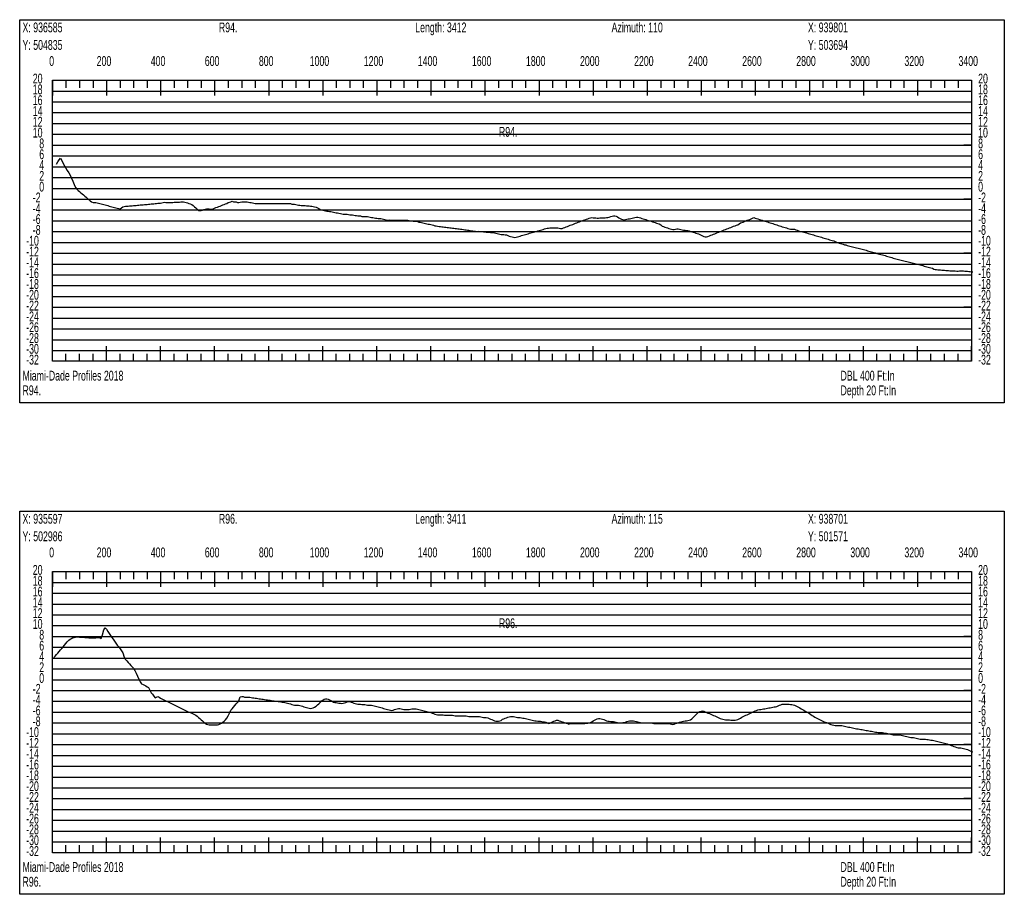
# Model space of a CAD drawing. Header units: feet. Extents: x 1 to 30, y -268 to -1.
# Tile 9 of 94: x 11.11 to 20.21, y -245.43 to -237.34. Entities that reach past the tile are written whole.
import ezdxf

# ---------------------------------------------------------------- set-up
doc = ezdxf.new("R2010")
doc.units = ezdxf.units.FT
doc.header["$MEASUREMENT"] = 0
doc.layers.add('LABELS', color=7, linetype='Continuous')
doc.layers.add('XSECTION', color=7, linetype='Continuous')

msp = doc.modelspace()

# ---------------------------------------------------------------- linework, layer by layer
at = {"layer": 'XSECTION', "color": 0, "linetype": 'Continuous'}
for points in [[(11.106, -237.34), (20.212, -237.34), (20.212, -240.885), (11.106, -240.885), (11.106, -237.34)], [(11.409, -237.9), (19.909, -237.9), (19.909, -240.5), (11.409, -240.5), (11.409, -237.9)], [(11.409, -237.9), (11.409, -238.041)], [(11.409, -237.9), (11.409, -238.041)], [(11.409, -237.9), (11.409, -237.97)], [(11.409, -237.9), (11.409, -237.97)], [(11.534, -237.9), (11.534, -237.97)], [(11.659, -237.9), (11.659, -237.97)], [(11.784, -237.9), (11.784, -237.97)], [(11.909, -237.9), (11.909, -238.041)], [(11.909, -237.9), (11.909, -237.97)], [(12.034, -237.9), (12.034, -237.97)], [(12.159, -237.9), (12.159, -237.97)], [(12.284, -237.9), (12.284, -237.97)], [(12.409, -237.9), (12.409, -238.041)], [(12.409, -237.9), (12.409, -237.97)], [(12.534, -237.9), (12.534, -237.97)], [(12.659, -237.9), (12.659, -237.97)], [(12.784, -237.9), (12.784, -237.97)], [(12.909, -237.9), (12.909, -238.041)], [(12.909, -237.9), (12.909, -237.97)], [(13.034, -237.9), (13.034, -237.97)], [(13.159, -237.9), (13.159, -237.97)], [(13.284, -237.9), (13.284, -237.97)], [(13.409, -237.9), (13.409, -238.041)], [(13.409, -237.9), (13.409, -237.97)], [(13.534, -237.9), (13.534, -237.97)], [(13.659, -237.9), (13.659, -237.97)], [(13.784, -237.9), (13.784, -237.97)], [(13.909, -237.9), (13.909, -238.041)], [(13.909, -237.9), (13.909, -237.97)], [(14.034, -237.9), (14.034, -237.97)], [(14.159, -237.9), (14.159, -237.97)], [(14.284, -237.9), (14.284, -237.97)], [(14.409, -237.9), (14.409, -238.041)], [(14.409, -237.9), (14.409, -237.97)], [(14.534, -237.9), (14.534, -237.97)], [(14.659, -237.9), (14.659, -237.97)], [(14.784, -237.9), (14.784, -237.97)], [(14.909, -237.9), (14.909, -238.041)], [(14.909, -237.9), (14.909, -237.97)], [(15.034, -237.9), (15.034, -237.97)], [(15.159, -237.9), (15.159, -237.97)], [(15.284, -237.9), (15.284, -237.97)], [(15.409, -237.9), (15.409, -238.041)], [(15.409, -237.9), (15.409, -237.97)], [(15.534, -237.9), (15.534, -237.97)], [(15.659, -237.9), (15.659, -237.97)], [(15.784, -237.9), (15.784, -237.97)], [(15.909, -237.9), (15.909, -238.041)], [(15.909, -237.9), (15.909, -237.97)], [(16.034, -237.9), (16.034, -237.97)], [(16.159, -237.9), (16.159, -237.97)], [(16.284, -237.9), (16.284, -237.97)], [(16.409, -237.9), (16.409, -238.041)], [(16.409, -237.9), (16.409, -237.97)], [(16.534, -237.9), (16.534, -237.97)], [(16.659, -237.9), (16.659, -237.97)], [(16.784, -237.9), (16.784, -237.97)], [(16.909, -237.9), (16.909, -238.041)], [(16.909, -237.9), (16.909, -237.97)], [(17.034, -237.9), (17.034, -237.97)], [(17.159, -237.9), (17.159, -237.97)], [(17.284, -237.9), (17.284, -237.97)], [(17.409, -237.9), (17.409, -238.041)], [(17.409, -237.9), (17.409, -237.97)], [(17.534, -237.9), (17.534, -237.97)], [(17.659, -237.9), (17.659, -237.97)], [(17.784, -237.9), (17.784, -237.97)], [(17.909, -237.9), (17.909, -238.041)], [(17.909, -237.9), (17.909, -237.97)], [(18.034, -237.9), (18.034, -237.97)], [(18.159, -237.9), (18.159, -237.97)], [(18.284, -237.9), (18.284, -237.97)], [(18.409, -237.9), (18.409, -238.041)], [(18.409, -237.9), (18.409, -237.97)], [(18.534, -237.9), (18.534, -237.97)], [(18.659, -237.9), (18.659, -237.97)], [(18.784, -237.9), (18.784, -237.97)], [(18.909, -237.9), (18.909, -238.041)], [(18.909, -237.9), (18.909, -237.97)], [(19.034, -237.9), (19.034, -237.97)], [(19.159, -237.9), (19.159, -237.97)], [(19.284, -237.9), (19.284, -237.97)], [(19.409, -237.9), (19.409, -238.041)], [(19.409, -237.9), (19.409, -237.97)], [(19.534, -237.9), (19.534, -237.97)], [(19.659, -237.9), (19.659, -237.97)], [(19.784, -237.9), (19.784, -237.97)], [(19.909, -237.9), (19.909, -238.041)], [(19.909, -237.9), (19.909, -237.97)], [(11.409, -238.5), (11.479, -238.5)], [(19.909, -238.5), (19.839, -238.5)], [(11.409, -239), (11.479, -239)], [(19.909, -239), (19.839, -239)], [(11.409, -239.5), (11.479, -239.5)], [(19.909, -239.5), (19.839, -239.5)], [(11.409, -240), (11.479, -240)], [(19.909, -240), (19.839, -240)], [(11.409, -240.5), (11.409, -240.359)], [(11.409, -240.5), (11.409, -240.359)], [(11.909, -240.5), (11.909, -240.359)], [(12.409, -240.5), (12.409, -240.359)], [(12.909, -240.5), (12.909, -240.359)], [(13.409, -240.5), (13.409, -240.359)], [(13.909, -240.5), (13.909, -240.359)], [(14.409, -240.5), (14.409, -240.359)], [(14.909, -240.5), (14.909, -240.359)], [(15.409, -240.5), (15.409, -240.359)], [(15.909, -240.5), (15.909, -240.359)], [(16.409, -240.5), (16.409, -240.359)], [(16.909, -240.5), (16.909, -240.359)], [(17.409, -240.5), (17.409, -240.359)], [(17.909, -240.5), (17.909, -240.359)], [(18.409, -240.5), (18.409, -240.359)], [(18.909, -240.5), (18.909, -240.359)], [(19.409, -240.5), (19.409, -240.359)], [(19.909, -240.5), (19.909, -240.359)], [(11.409, -240.5), (11.409, -240.43)], [(11.409, -240.5), (11.409, -240.43)], [(11.534, -240.5), (11.534, -240.43)], [(11.659, -240.5), (11.659, -240.43)], [(11.784, -240.5), (11.784, -240.43)], [(11.909, -240.5), (11.909, -240.43)], [(12.034, -240.5), (12.034, -240.43)], [(12.159, -240.5), (12.159, -240.43)], [(12.284, -240.5), (12.284, -240.43)], [(12.409, -240.5), (12.409, -240.43)], [(12.534, -240.5), (12.534, -240.43)], [(12.659, -240.5), (12.659, -240.43)], [(12.784, -240.5), (12.784, -240.43)], [(12.909, -240.5), (12.909, -240.43)], [(13.034, -240.5), (13.034, -240.43)], [(13.159, -240.5), (13.159, -240.43)], [(13.284, -240.5), (13.284, -240.43)], [(13.409, -240.5), (13.409, -240.43)], [(13.534, -240.5), (13.534, -240.43)], [(13.659, -240.5), (13.659, -240.43)], [(13.784, -240.5), (13.784, -240.43)], [(13.909, -240.5), (13.909, -240.43)], [(14.034, -240.5), (14.034, -240.43)], [(14.159, -240.5), (14.159, -240.43)], [(14.284, -240.5), (14.284, -240.43)], [(14.409, -240.5), (14.409, -240.43)], [(14.534, -240.5), (14.534, -240.43)], [(14.659, -240.5), (14.659, -240.43)], [(14.784, -240.5), (14.784, -240.43)], [(14.909, -240.5), (14.909, -240.43)], [(15.034, -240.5), (15.034, -240.43)], [(15.159, -240.5), (15.159, -240.43)], [(15.284, -240.5), (15.284, -240.43)], [(15.409, -240.5), (15.409, -240.43)], [(15.534, -240.5), (15.534, -240.43)], [(15.659, -240.5), (15.659, -240.43)], [(15.784, -240.5), (15.784, -240.43)], [(15.909, -240.5), (15.909, -240.43)], [(16.034, -240.5), (16.034, -240.43)], [(16.159, -240.5), (16.159, -240.43)], [(16.284, -240.5), (16.284, -240.43)], [(16.409, -240.5), (16.409, -240.43)], [(16.534, -240.5), (16.534, -240.43)], [(16.659, -240.5), (16.659, -240.43)], [(16.784, -240.5), (16.784, -240.43)], [(16.909, -240.5), (16.909, -240.43)], [(17.034, -240.5), (17.034, -240.43)], [(17.159, -240.5), (17.159, -240.43)], [(17.284, -240.5), (17.284, -240.43)], [(17.409, -240.5), (17.409, -240.43)], [(17.534, -240.5), (17.534, -240.43)], [(17.659, -240.5), (17.659, -240.43)], [(17.784, -240.5), (17.784, -240.43)], [(17.909, -240.5), (17.909, -240.43)], [(18.034, -240.5), (18.034, -240.43)], [(18.159, -240.5), (18.159, -240.43)], [(18.284, -240.5), (18.284, -240.43)], [(18.409, -240.5), (18.409, -240.43)], [(18.534, -240.5), (18.534, -240.43)], [(18.659, -240.5), (18.659, -240.43)], [(18.784, -240.5), (18.784, -240.43)], [(18.909, -240.5), (18.909, -240.43)], [(19.034, -240.5), (19.034, -240.43)], [(19.159, -240.5), (19.159, -240.43)], [(19.284, -240.5), (19.284, -240.43)], [(19.409, -240.5), (19.409, -240.43)], [(19.534, -240.5), (19.534, -240.43)], [(19.659, -240.5), (19.659, -240.43)], [(19.784, -240.5), (19.784, -240.43)], [(19.909, -240.5), (19.909, -240.43)], [(11.106, -241.885), (20.212, -241.885), (20.212, -245.43), (11.106, -245.43), (11.106, -241.885)], [(11.409, -242.445), (19.909, -242.445), (19.909, -245.045), (11.409, -245.045), (11.409, -242.445)], [(11.409, -242.445), (11.409, -242.586)], [(11.409, -242.445), (11.409, -242.586)], [(11.409, -242.445), (11.409, -242.515)], [(11.409, -242.445), (11.409, -242.515)], [(11.534, -242.445), (11.534, -242.515)], [(11.659, -242.445), (11.659, -242.515)], [(11.784, -242.445), (11.784, -242.515)], [(11.909, -242.445), (11.909, -242.586)], [(11.909, -242.445), (11.909, -242.515)], [(12.034, -242.445), (12.034, -242.515)], [(12.159, -242.445), (12.159, -242.515)], [(12.284, -242.445), (12.284, -242.515)], [(12.409, -242.445), (12.409, -242.586)], [(12.409, -242.445), (12.409, -242.515)], [(12.534, -242.445), (12.534, -242.515)], [(12.659, -242.445), (12.659, -242.515)], [(12.784, -242.445), (12.784, -242.515)], [(12.909, -242.445), (12.909, -242.586)], [(12.909, -242.445), (12.909, -242.515)], [(13.034, -242.445), (13.034, -242.515)], [(13.159, -242.445), (13.159, -242.515)], [(13.284, -242.445), (13.284, -242.515)], [(13.409, -242.445), (13.409, -242.586)], [(13.409, -242.445), (13.409, -242.515)], [(13.534, -242.445), (13.534, -242.515)], [(13.659, -242.445), (13.659, -242.515)], [(13.784, -242.445), (13.784, -242.515)], [(13.909, -242.445), (13.909, -242.586)], [(13.909, -242.445), (13.909, -242.515)], [(14.034, -242.445), (14.034, -242.515)], [(14.159, -242.445), (14.159, -242.515)], [(14.284, -242.445), (14.284, -242.515)], [(14.409, -242.445), (14.409, -242.586)], [(14.409, -242.445), (14.409, -242.515)], [(14.534, -242.445), (14.534, -242.515)], [(14.659, -242.445), (14.659, -242.515)], [(14.784, -242.445), (14.784, -242.515)], [(14.909, -242.445), (14.909, -242.586)], [(14.909, -242.445), (14.909, -242.515)], [(15.034, -242.445), (15.034, -242.515)], [(15.159, -242.445), (15.159, -242.515)], [(15.284, -242.445), (15.284, -242.515)], [(15.409, -242.445), (15.409, -242.586)], [(15.409, -242.445), (15.409, -242.515)], [(15.534, -242.445), (15.534, -242.515)], [(15.659, -242.445), (15.659, -242.515)], [(15.784, -242.445), (15.784, -242.515)], [(15.909, -242.445), (15.909, -242.586)], [(15.909, -242.445), (15.909, -242.515)], [(16.034, -242.445), (16.034, -242.515)], [(16.159, -242.445), (16.159, -242.515)], [(16.284, -242.445), (16.284, -242.515)], [(16.409, -242.445), (16.409, -242.586)], [(16.409, -242.445), (16.409, -242.515)], [(16.534, -242.445), (16.534, -242.515)], [(16.659, -242.445), (16.659, -242.515)], [(16.784, -242.445), (16.784, -242.515)], [(16.909, -242.445), (16.909, -242.586)], [(16.909, -242.445), (16.909, -242.515)], [(17.034, -242.445), (17.034, -242.515)], [(17.159, -242.445), (17.159, -242.515)], [(17.284, -242.445), (17.284, -242.515)], [(17.409, -242.445), (17.409, -242.586)], [(17.409, -242.445), (17.409, -242.515)], [(17.534, -242.445), (17.534, -242.515)], [(17.659, -242.445), (17.659, -242.515)], [(17.784, -242.445), (17.784, -242.515)], [(17.909, -242.445), (17.909, -242.586)], [(17.909, -242.445), (17.909, -242.515)], [(18.034, -242.445), (18.034, -242.515)], [(18.159, -242.445), (18.159, -242.515)], [(18.284, -242.445), (18.284, -242.515)], [(18.409, -242.445), (18.409, -242.586)], [(18.409, -242.445), (18.409, -242.515)], [(18.534, -242.445), (18.534, -242.515)], [(18.659, -242.445), (18.659, -242.515)], [(18.784, -242.445), (18.784, -242.515)], [(18.909, -242.445), (18.909, -242.586)], [(18.909, -242.445), (18.909, -242.515)], [(19.034, -242.445), (19.034, -242.515)], [(19.159, -242.445), (19.159, -242.515)], [(19.284, -242.445), (19.284, -242.515)], [(19.409, -242.445), (19.409, -242.586)], [(19.409, -242.445), (19.409, -242.515)], [(19.534, -242.445), (19.534, -242.515)], [(19.659, -242.445), (19.659, -242.515)], [(19.784, -242.445), (19.784, -242.515)], [(19.909, -242.445), (19.909, -242.586)], [(19.909, -242.445), (19.909, -242.515)], [(11.409, -243.045), (11.479, -243.045)], [(19.909, -243.045), (19.839, -243.045)], [(11.409, -243.545), (11.479, -243.545)], [(19.909, -243.545), (19.839, -243.545)], [(11.409, -244.045), (11.479, -244.045)], [(19.909, -244.045), (19.839, -244.045)], [(11.409, -244.545), (11.479, -244.545)], [(19.909, -244.545), (19.839, -244.545)], [(11.409, -245.045), (11.409, -244.904)], [(11.409, -245.045), (11.409, -244.904)], [(11.909, -245.045), (11.909, -244.904)], [(12.409, -245.045), (12.409, -244.904)], [(12.909, -245.045), (12.909, -244.904)], [(13.409, -245.045), (13.409, -244.904)], [(13.909, -245.045), (13.909, -244.904)], [(14.409, -245.045), (14.409, -244.904)], [(14.909, -245.045), (14.909, -244.904)], [(15.409, -245.045), (15.409, -244.904)], [(15.909, -245.045), (15.909, -244.904)], [(16.409, -245.045), (16.409, -244.904)], [(16.909, -245.045), (16.909, -244.904)], [(17.409, -245.045), (17.409, -244.904)], [(17.909, -245.045), (17.909, -244.904)], [(18.409, -245.045), (18.409, -244.904)], [(18.909, -245.045), (18.909, -244.904)], [(19.409, -245.045), (19.409, -244.904)], [(19.909, -245.045), (19.909, -244.904)], [(11.409, -245.045), (11.409, -244.975)], [(11.409, -245.045), (11.409, -244.975)], [(11.534, -245.045), (11.534, -244.975)], [(11.659, -245.045), (11.659, -244.975)], [(11.784, -245.045), (11.784, -244.975)], [(11.909, -245.045), (11.909, -244.975)], [(12.034, -245.045), (12.034, -244.975)], [(12.159, -245.045), (12.159, -244.975)], [(12.284, -245.045), (12.284, -244.975)], [(12.409, -245.045), (12.409, -244.975)], [(12.534, -245.045), (12.534, -244.975)], [(12.659, -245.045), (12.659, -244.975)], [(12.784, -245.045), (12.784, -244.975)], [(12.909, -245.045), (12.909, -244.975)], [(13.034, -245.045), (13.034, -244.975)], [(13.159, -245.045), (13.159, -244.975)], [(13.284, -245.045), (13.284, -244.975)], [(13.409, -245.045), (13.409, -244.975)], [(13.534, -245.045), (13.534, -244.975)], [(13.659, -245.045), (13.659, -244.975)], [(13.784, -245.045), (13.784, -244.975)], [(13.909, -245.045), (13.909, -244.975)], [(14.034, -245.045), (14.034, -244.975)], [(14.159, -245.045), (14.159, -244.975)], [(14.284, -245.045), (14.284, -244.975)], [(14.409, -245.045), (14.409, -244.975)], [(14.534, -245.045), (14.534, -244.975)], [(14.659, -245.045), (14.659, -244.975)], [(14.784, -245.045), (14.784, -244.975)], [(14.909, -245.045), (14.909, -244.975)], [(15.034, -245.045), (15.034, -244.975)], [(15.159, -245.045), (15.159, -244.975)], [(15.284, -245.045), (15.284, -244.975)], [(15.409, -245.045), (15.409, -244.975)], [(15.534, -245.045), (15.534, -244.975)], [(15.659, -245.045), (15.659, -244.975)], [(15.784, -245.045), (15.784, -244.975)], [(15.909, -245.045), (15.909, -244.975)], [(16.034, -245.045), (16.034, -244.975)], [(16.159, -245.045), (16.159, -244.975)], [(16.284, -245.045), (16.284, -244.975)], [(16.409, -245.045), (16.409, -244.975)], [(16.534, -245.045), (16.534, -244.975)], [(16.659, -245.045), (16.659, -244.975)], [(16.784, -245.045), (16.784, -244.975)], [(16.909, -245.045), (16.909, -244.975)], [(17.034, -245.045), (17.034, -244.975)], [(17.159, -245.045), (17.159, -244.975)], [(17.284, -245.045), (17.284, -244.975)], [(17.409, -245.045), (17.409, -244.975)], [(17.534, -245.045), (17.534, -244.975)], [(17.659, -245.045), (17.659, -244.975)], [(17.784, -245.045), (17.784, -244.975)], [(17.909, -245.045), (17.909, -244.975)], [(18.034, -245.045), (18.034, -244.975)], [(18.159, -245.045), (18.159, -244.975)], [(18.284, -245.045), (18.284, -244.975)], [(18.409, -245.045), (18.409, -244.975)], [(18.534, -245.045), (18.534, -244.975)], [(18.659, -245.045), (18.659, -244.975)], [(18.784, -245.045), (18.784, -244.975)], [(18.909, -245.045), (18.909, -244.975)], [(19.034, -245.045), (19.034, -244.975)], [(19.159, -245.045), (19.159, -244.975)], [(19.284, -245.045), (19.284, -244.975)], [(19.409, -245.045), (19.409, -244.975)], [(19.534, -245.045), (19.534, -244.975)], [(19.659, -245.045), (19.659, -244.975)], [(19.784, -245.045), (19.784, -244.975)], [(19.909, -245.045), (19.909, -244.975)]]:
    msp.add_lwpolyline(points, dxfattribs=at)
at = {"layer": 'XSECTION', "color": 0}
for points in [[(11.409, -238), (19.909, -238)], [(11.409, -238.1), (19.909, -238.1)], [(11.409, -238.2), (19.909, -238.2)], [(11.409, -238.3), (19.909, -238.3)], [(11.409, -238.4), (19.909, -238.4)], [(11.409, -238.5), (19.909, -238.5)], [(11.409, -238.6), (19.909, -238.6)], [(11.409, -238.7), (19.909, -238.7)], [(11.409, -238.8), (19.909, -238.8)], [(11.409, -238.9), (19.909, -238.9)], [(11.409, -239), (19.909, -239)], [(11.409, -239.1), (19.909, -239.1)], [(11.409, -239.2), (19.909, -239.2)], [(11.409, -239.3), (19.909, -239.3)], [(11.409, -239.4), (19.909, -239.4)], [(11.409, -239.5), (19.909, -239.5)], [(11.409, -239.6), (19.909, -239.6)], [(11.409, -239.7), (19.909, -239.7)], [(11.409, -239.8), (19.909, -239.8)], [(11.409, -239.9), (19.909, -239.9)], [(11.409, -240), (19.909, -240)], [(11.409, -240.1), (19.909, -240.1)], [(11.409, -240.2), (19.909, -240.2)], [(11.409, -240.3), (19.909, -240.3)], [(11.409, -240.4), (19.909, -240.4)], [(11.409, -242.545), (19.909, -242.545)], [(11.409, -242.645), (19.909, -242.645)], [(11.409, -242.745), (19.909, -242.745)], [(11.409, -242.845), (19.909, -242.845)], [(11.409, -242.945), (19.909, -242.945)], [(11.409, -243.045), (19.909, -243.045)], [(11.409, -243.145), (19.909, -243.145)], [(11.409, -243.245), (19.909, -243.245)], [(11.409, -243.345), (19.909, -243.345)], [(11.409, -243.445), (19.909, -243.445)], [(11.409, -243.545), (19.909, -243.545)], [(11.409, -243.645), (19.909, -243.645)], [(11.409, -243.745), (19.909, -243.745)], [(11.409, -243.845), (19.909, -243.845)], [(11.409, -243.945), (19.909, -243.945)], [(11.409, -244.045), (19.909, -244.045)], [(11.409, -244.145), (19.909, -244.145)], [(11.409, -244.245), (19.909, -244.245)], [(11.409, -244.345), (19.909, -244.345)], [(11.409, -244.445), (19.909, -244.445)], [(11.409, -244.545), (19.909, -244.545)], [(11.409, -244.645), (19.909, -244.645)], [(11.409, -244.745), (19.909, -244.745)], [(11.409, -244.845), (19.909, -244.845)], [(11.409, -244.945), (19.909, -244.945)]]:
    msp.add_lwpolyline(points, dxfattribs=at)
at = {"layer": 'XSECTION', "color": 5, "linetype": 'Continuous'}
for points in [[(11.447, -238.676), (11.459, -238.6545), (11.4715, -238.6375), (11.484, -238.6205), (11.4965, -238.642), (11.509, -238.67), (11.5215, -238.691), (11.534, -238.712), (11.5465, -238.7335), (11.559, -238.755), (11.5715, -238.778), (11.584, -238.8065), (11.5965, -238.835), (11.609, -238.863), (11.6215, -238.8915), (11.634, -238.908), (11.6465, -238.919), (11.659, -238.9295), (11.6715, -238.94), (11.684, -238.951), (11.6965, -238.9615), (11.709, -238.972), (11.7215, -238.9825), (11.734, -238.9935), (11.7465, -239.004), (11.759, -239.0145), (11.7715, -239.025), (11.784, -239.031), (11.7965, -239.0315), (11.809, -239.032), (11.8215, -239.0335), (11.834, -239.0365), (11.8465, -239.04), (11.859, -239.0435), (11.8715, -239.0465), (11.884, -239.05), (11.8965, -239.0535), (11.909, -239.0565), (11.9215, -239.06), (11.934, -239.0635), (11.9465, -239.0665), (11.959, -239.07), (11.9715, -239.0735), (11.984, -239.0765), (11.9965, -239.08), (12.009, -239.0835), (12.0215, -239.0865), (12.034, -239.088), (12.0465, -239.079), (12.059, -239.0695), (12.0715, -239.067), (12.084, -239.066), (12.0965, -239.065), (12.109, -239.064), (12.1215, -239.063), (12.134, -239.062), (12.1465, -239.061), (12.159, -239.0595), (12.1715, -239.0585), (12.184, -239.0575), (12.1965, -239.056), (12.209, -239.055), (12.2215, -239.054), (12.234, -239.0525), (12.2465, -239.0515), (12.259, -239.0505), (12.2715, -239.049), (12.284, -239.048), (12.2965, -239.047), (12.309, -239.0455), (12.3215, -239.0445), (12.334, -239.0435), (12.3465, -239.042), (12.359, -239.041), (12.3715, -239.04), (12.384, -239.0385), (12.3965, -239.0375), (12.409, -239.0365), (12.4215, -239.035), (12.434, -239.0315), (12.4465, -239.029), (12.459, -239.0295), (12.4715, -239.0295), (12.484, -239.03), (12.4965, -239.0305), (12.509, -239.03), (12.5215, -239.0295), (12.534, -239.029), (12.5465, -239.0285), (12.559, -239.0275), (12.5715, -239.027), (12.584, -239.0265), (12.5965, -239.026), (12.609, -239.0255), (12.6215, -239.026), (12.634, -239.0275), (12.6465, -239.0315), (12.659, -239.035), (12.6715, -239.039), (12.684, -239.0425), (12.6965, -239.0485), (12.709, -239.0595), (12.7215, -239.0705), (12.734, -239.0815), (12.7465, -239.0925), (12.759, -239.1035), (12.7715, -239.1045), (12.784, -239.1045), (12.7965, -239.103), (12.809, -239.0955), (12.8215, -239.0915), (12.834, -239.09), (12.8465, -239.0895), (12.859, -239.0895), (12.8715, -239.093), (12.884, -239.0925), (12.8965, -239.0885), (12.909, -239.0835), (12.9215, -239.0785), (12.934, -239.0735), (12.9465, -239.0685), (12.959, -239.0635), (12.9715, -239.0585), (12.984, -239.0535), (12.9965, -239.0485), (13.009, -239.0435), (13.0215, -239.04), (13.034, -239.032), (13.0465, -239.027), (13.059, -239.0235), (13.0715, -239.02), (13.084, -239.024), (13.0965, -239.025), (13.109, -239.026), (13.1215, -239.0295), (13.134, -239.03), (13.1465, -239.029), (13.159, -239.025), (13.1715, -239.025), (13.184, -239.025), (13.1965, -239.0255), (13.209, -239.0255), (13.2215, -239.028), (13.234, -239.0305), (13.2465, -239.0305), (13.259, -239.034), (13.2715, -239.0375), (13.284, -239.04), (13.2965, -239.04), (13.309, -239.04), (13.3215, -239.04), (13.334, -239.04), (13.3465, -239.04), (13.359, -239.04), (13.3715, -239.04), (13.384, -239.04), (13.3965, -239.04), (13.409, -239.04), (13.4215, -239.04), (13.434, -239.04), (13.4465, -239.04), (13.459, -239.04), (13.4715, -239.04), (13.484, -239.04), (13.4965, -239.04), (13.509, -239.04), (13.5215, -239.04), (13.534, -239.04), (13.5465, -239.04), (13.559, -239.04), (13.5715, -239.04), (13.584, -239.04), (13.5965, -239.04), (13.609, -239.0415), (13.6215, -239.045), (13.634, -239.045), (13.6465, -239.0465), (13.659, -239.05), (13.6715, -239.0535), (13.684, -239.0555), (13.6965, -239.0565), (13.709, -239.0575), (13.7215, -239.058), (13.734, -239.059), (13.7465, -239.06), (13.759, -239.061), (13.7715, -239.062), (13.784, -239.0625), (13.7965, -239.0635), (13.809, -239.0645), (13.8215, -239.0665), (13.834, -239.0705), (13.8465, -239.074), (13.859, -239.08), (13.8715, -239.0875), (13.884, -239.0945), (13.8965, -239.0985), (13.909, -239.1015), (13.9215, -239.105), (13.934, -239.1085), (13.9465, -239.1105), (13.959, -239.1105), (13.9715, -239.113), (13.984, -239.1155), (13.9965, -239.118), (14.009, -239.1205), (14.0215, -239.123), (14.034, -239.1255), (14.0465, -239.128), (14.059, -239.1305), (14.0715, -239.133), (14.084, -239.1355), (14.0965, -239.138), (14.109, -239.14), (14.1215, -239.14), (14.134, -239.14), (14.1465, -239.1405), (14.159, -239.144), (14.1715, -239.145), (14.184, -239.1455), (14.1965, -239.149), (14.209, -239.151), (14.2215, -239.152), (14.234, -239.153), (14.2465, -239.154), (14.259, -239.1555), (14.2715, -239.159), (14.284, -239.16), (14.2965, -239.16), (14.309, -239.16), (14.3215, -239.1615), (14.334, -239.165), (14.3465, -239.168), (14.359, -239.17), (14.3715, -239.17), (14.384, -239.173), (14.3965, -239.175), (14.409, -239.175), (14.4215, -239.178), (14.434, -239.18), (14.4465, -239.18), (14.459, -239.183), (14.4715, -239.186), (14.484, -239.189), (14.4965, -239.1925), (14.509, -239.1945), (14.5215, -239.191), (14.534, -239.193), (14.5465, -239.195), (14.559, -239.195), (14.5715, -239.195), (14.584, -239.195), (14.5965, -239.195), (14.609, -239.195), (14.6215, -239.195), (14.634, -239.195), (14.6465, -239.195), (14.659, -239.195), (14.6715, -239.195), (14.684, -239.195), (14.6965, -239.1955), (14.709, -239.1985), (14.7215, -239.2), (14.734, -239.2), (14.7465, -239.203), (14.759, -239.205), (14.7715, -239.205), (14.784, -239.208), (14.7965, -239.2115), (14.809, -239.214), (14.8215, -239.2165), (14.834, -239.219), (14.8465, -239.222), (14.859, -239.2245), (14.8715, -239.227), (14.884, -239.23), (14.8965, -239.2325), (14.909, -239.235), (14.9215, -239.237), (14.934, -239.2405), (14.9465, -239.2455), (14.959, -239.2475), (14.9715, -239.2495), (14.984, -239.2515), (14.9965, -239.254), (15.009, -239.2555), (15.0215, -239.257), (15.034, -239.2585), (15.0465, -239.26), (15.059, -239.2615), (15.0715, -239.2635), (15.084, -239.265), (15.0965, -239.2665), (15.109, -239.268), (15.1215, -239.2695), (15.134, -239.271), (15.1465, -239.2725), (15.159, -239.274), (15.1715, -239.276), (15.184, -239.2775), (15.1965, -239.279), (15.209, -239.2805), (15.2215, -239.2825), (15.234, -239.284), (15.2465, -239.286), (15.259, -239.288), (15.2715, -239.2895), (15.284, -239.2915), (15.2965, -239.293), (15.309, -239.295), (15.3215, -239.297), (15.334, -239.2985), (15.3465, -239.2975), (15.359, -239.2985), (15.3715, -239.2995), (15.384, -239.3005), (15.3965, -239.3015), (15.409, -239.3025), (15.4215, -239.304), (15.434, -239.305), (15.4465, -239.306), (15.459, -239.307), (15.4715, -239.308), (15.484, -239.309), (15.4965, -239.3105), (15.509, -239.314), (15.5215, -239.317), (15.534, -239.32), (15.5465, -239.3235), (15.559, -239.3255), (15.5715, -239.3265), (15.584, -239.3275), (15.5965, -239.329), (15.609, -239.33), (15.6215, -239.336), (15.634, -239.3415), (15.6465, -239.3445), (15.659, -239.348), (15.6715, -239.352), (15.684, -239.3555), (15.6965, -239.352), (15.709, -239.3485), (15.7215, -239.3445), (15.734, -239.341), (15.7465, -239.3375), (15.759, -239.334), (15.7715, -239.3305), (15.784, -239.3265), (15.7965, -239.323), (15.809, -239.3195), (15.8215, -239.316), (15.834, -239.3125), (15.8465, -239.3085), (15.859, -239.305), (15.8715, -239.3015), (15.884, -239.298), (15.8965, -239.294), (15.909, -239.2905), (15.9215, -239.287), (15.934, -239.2835), (15.9465, -239.28), (15.959, -239.276), (15.9715, -239.2725), (15.984, -239.269), (15.9965, -239.267), (16.009, -239.2665), (16.0215, -239.2665), (16.034, -239.2665), (16.0465, -239.266), (16.059, -239.266), (16.0715, -239.2645), (16.084, -239.264), (16.0965, -239.267), (16.109, -239.27), (16.1215, -239.2705), (16.134, -239.2655), (16.1465, -239.261), (16.159, -239.2565), (16.1715, -239.2515), (16.184, -239.247), (16.1965, -239.242), (16.209, -239.2375), (16.2215, -239.233), (16.234, -239.228), (16.2465, -239.2235), (16.259, -239.219), (16.2715, -239.214), (16.284, -239.2095), (16.2965, -239.2045), (16.309, -239.2), (16.3215, -239.1955), (16.334, -239.1905), (16.3465, -239.186), (16.359, -239.181), (16.3715, -239.1765), (16.384, -239.172), (16.3965, -239.171), (16.409, -239.172), (16.4215, -239.173), (16.434, -239.174), (16.4465, -239.175), (16.459, -239.1745), (16.4715, -239.174), (16.484, -239.1735), (16.4965, -239.173), (16.509, -239.172), (16.5215, -239.1715), (16.534, -239.171), (16.5465, -239.1705), (16.559, -239.166), (16.5715, -239.1595), (16.584, -239.156), (16.5965, -239.155), (16.609, -239.155), (16.6215, -239.158), (16.634, -239.1635), (16.6465, -239.172), (16.659, -239.1785), (16.6715, -239.184), (16.684, -239.187), (16.6965, -239.19), (16.709, -239.1875), (16.7215, -239.185), (16.734, -239.183), (16.7465, -239.1815), (16.759, -239.18), (16.7715, -239.177), (16.784, -239.174), (16.7965, -239.171), (16.809, -239.1675), (16.8215, -239.1655), (16.834, -239.1695), (16.8465, -239.1735), (16.859, -239.1775), (16.8715, -239.1815), (16.884, -239.1855), (16.8965, -239.1895), (16.909, -239.193), (16.9215, -239.197), (16.934, -239.201), (16.9465, -239.205), (16.959, -239.209), (16.9715, -239.213), (16.984, -239.217), (16.9965, -239.221), (17.009, -239.2245), (17.0215, -239.2285), (17.034, -239.2375), (17.0465, -239.2495), (17.059, -239.254), (17.0715, -239.258), (17.084, -239.262), (17.0965, -239.266), (17.109, -239.2705), (17.1215, -239.2745), (17.134, -239.2785), (17.1465, -239.28), (17.159, -239.28), (17.1715, -239.2775), (17.184, -239.275), (17.1965, -239.275), (17.209, -239.277), (17.2215, -239.2795), (17.234, -239.2825), (17.2465, -239.2855), (17.259, -239.2875), (17.2715, -239.2895), (17.284, -239.291), (17.2965, -239.2945), (17.309, -239.298), (17.3215, -239.3015), (17.334, -239.3055), (17.3465, -239.309), (17.359, -239.3135), (17.3715, -239.3175), (17.384, -239.321), (17.3965, -239.327), (17.409, -239.333), (17.4215, -239.3395), (17.434, -239.345), (17.4465, -239.35), (17.459, -239.3485), (17.4715, -239.344), (17.484, -239.339), (17.4965, -239.334), (17.509, -239.329), (17.5215, -239.3245), (17.534, -239.3195), (17.5465, -239.3145), (17.559, -239.3095), (17.5715, -239.3045), (17.584, -239.3), (17.5965, -239.295), (17.609, -239.29), (17.6215, -239.285), (17.634, -239.2805), (17.6465, -239.2755), (17.659, -239.2705), (17.6715, -239.2655), (17.684, -239.261), (17.6965, -239.256), (17.709, -239.251), (17.7215, -239.246), (17.734, -239.241), (17.7465, -239.2365), (17.759, -239.2285), (17.7715, -239.2195), (17.784, -239.2165), (17.7965, -239.2125), (17.809, -239.2065), (17.8215, -239.2005), (17.834, -239.195), (17.8465, -239.1915), (17.859, -239.187), (17.8715, -239.181), (17.884, -239.175), (17.8965, -239.171), (17.909, -239.175), (17.9215, -239.179), (17.934, -239.183), (17.9465, -239.187), (17.959, -239.191), (17.9715, -239.195), (17.984, -239.199), (17.9965, -239.203), (18.009, -239.2065), (18.0215, -239.2105), (18.034, -239.2145), (18.0465, -239.2185), (18.059, -239.2225), (18.0715, -239.2265), (18.084, -239.2305), (18.0965, -239.2345), (18.109, -239.2385), (18.1215, -239.2425), (18.134, -239.2465), (18.1465, -239.2505), (18.159, -239.2545), (18.1715, -239.258), (18.184, -239.262), (18.1965, -239.266), (18.209, -239.27), (18.2215, -239.274), (18.234, -239.278), (18.2465, -239.279), (18.259, -239.278), (18.2715, -239.279), (18.284, -239.2825), (18.2965, -239.287), (18.309, -239.2915), (18.3215, -239.295), (18.334, -239.2985), (18.3465, -239.3025), (18.359, -239.306), (18.3715, -239.3095), (18.384, -239.313), (18.3965, -239.317), (18.409, -239.3205), (18.4215, -239.324), (18.434, -239.328), (18.4465, -239.3315), (18.459, -239.335), (18.4715, -239.3385), (18.484, -239.3425), (18.4965, -239.346), (18.509, -239.3495), (18.5215, -239.353), (18.534, -239.357), (18.5465, -239.3605), (18.559, -239.364), (18.5715, -239.368), (18.584, -239.3715), (18.5965, -239.375), (18.609, -239.3785), (18.6215, -239.3825), (18.634, -239.386), (18.6465, -239.392), (18.659, -239.398), (18.6715, -239.4), (18.684, -239.406), (18.6965, -239.411), (18.709, -239.414), (18.7215, -239.4175), (18.734, -239.421), (18.7465, -239.424), (18.759, -239.4275), (18.7715, -239.4305), (18.784, -239.434), (18.7965, -239.437), (18.809, -239.4405), (18.8215, -239.4435), (18.834, -239.447), (18.8465, -239.45), (18.859, -239.4535), (18.8715, -239.4565), (18.884, -239.46), (18.8965, -239.463), (18.909, -239.4665), (18.9215, -239.4695), (18.934, -239.473), (18.9465, -239.4765), (18.959, -239.48), (18.9715, -239.4835), (18.984, -239.487), (18.9965, -239.491), (19.009, -239.4945), (19.0215, -239.498), (19.034, -239.5015), (19.0465, -239.505), (19.059, -239.5085), (19.0715, -239.512), (19.084, -239.5155), (19.0965, -239.519), (19.109, -239.5225), (19.1215, -239.5265), (19.134, -239.53), (19.1465, -239.5335), (19.159, -239.537), (19.1715, -239.5405), (19.184, -239.5445), (19.1965, -239.548), (19.209, -239.5515), (19.2215, -239.555), (19.234, -239.559), (19.2465, -239.562), (19.259, -239.565), (19.2715, -239.568), (19.284, -239.571), (19.2965, -239.5745), (19.309, -239.5775), (19.3215, -239.5805), (19.334, -239.5835), (19.3465, -239.587), (19.359, -239.59), (19.3715, -239.593), (19.384, -239.596), (19.3965, -239.5995), (19.409, -239.6025), (19.4215, -239.6055), (19.434, -239.6085), (19.4465, -239.612), (19.459, -239.615), (19.4715, -239.6185), (19.484, -239.622), (19.4965, -239.6255), (19.509, -239.629), (19.5215, -239.6325), (19.534, -239.6355), (19.5465, -239.639), (19.559, -239.6475), (19.5715, -239.65), (19.584, -239.652), (19.5965, -239.6535), (19.609, -239.6545), (19.6215, -239.655), (19.634, -239.656), (19.6465, -239.657), (19.659, -239.658), (19.6715, -239.659), (19.684, -239.66), (19.6965, -239.6605), (19.709, -239.6615), (19.7215, -239.662), (19.734, -239.6625), (19.7465, -239.6635), (19.759, -239.664), (19.7715, -239.665), (19.784, -239.665), (19.7965, -239.663), (19.809, -239.663), (19.8215, -239.6635), (19.834, -239.664), (19.8465, -239.6665), (19.859, -239.6675), (19.8715, -239.6675), (19.884, -239.669), (19.8965, -239.67), (19.909, -239.6715), (19.9215, -239.673)], [(11.422, -243.24), (11.434, -243.226), (11.4465, -243.212), (11.459, -243.198), (11.4715, -243.184), (11.484, -243.1695), (11.4965, -243.155), (11.509, -243.14), (11.5215, -243.125), (11.534, -243.11), (11.5465, -243.095), (11.559, -243.0805), (11.5715, -243.071), (11.584, -243.0625), (11.5965, -243.054), (11.609, -243.0535), (11.6215, -243.052), (11.634, -243.049), (11.6465, -243.0495), (11.659, -243.0505), (11.6715, -243.0515), (11.684, -243.0525), (11.6965, -243.053), (11.709, -243.054), (11.7215, -243.055), (11.734, -243.0555), (11.7465, -243.0565), (11.759, -243.0575), (11.7715, -243.058), (11.784, -243.059), (11.7965, -243.058), (11.809, -243.0565), (11.8215, -243.055), (11.834, -243.0535), (11.8465, -243.055), (11.859, -243.0645), (11.8715, -243.029), (11.884, -242.9825), (11.8965, -242.964), (11.909, -242.979), (11.9215, -242.998), (11.934, -243.017), (11.9465, -243.0355), (11.959, -243.0535), (11.9715, -243.071), (11.984, -243.0885), (11.9965, -243.1065), (12.009, -243.124), (12.0215, -243.1415), (12.034, -243.1595), (12.0465, -243.177), (12.059, -243.195), (12.0715, -243.237), (12.084, -243.257), (12.0965, -243.271), (12.109, -243.285), (12.1215, -243.299), (12.134, -243.3125), (12.1465, -243.3255), (12.159, -243.338), (12.1715, -243.36), (12.184, -243.386), (12.1965, -243.412), (12.209, -243.4385), (12.2215, -243.4645), (12.234, -243.483), (12.2465, -243.4895), (12.259, -243.496), (12.2715, -243.503), (12.284, -243.5105), (12.2965, -243.518), (12.309, -243.5415), (12.3215, -243.567), (12.334, -243.5775), (12.3465, -243.596), (12.359, -243.6125), (12.3715, -243.605), (12.384, -243.6015), (12.3965, -243.608), (12.409, -243.6145), (12.4215, -243.6205), (12.434, -243.627), (12.4465, -243.633), (12.459, -243.6395), (12.4715, -243.646), (12.484, -243.652), (12.4965, -243.6585), (12.509, -243.6645), (12.5215, -243.671), (12.534, -243.6775), (12.5465, -243.6835), (12.559, -243.69), (12.5715, -243.696), (12.584, -243.7025), (12.5965, -243.7085), (12.609, -243.715), (12.6215, -243.7215), (12.634, -243.7275), (12.6465, -243.734), (12.659, -243.74), (12.6715, -243.7455), (12.684, -243.7495), (12.6965, -243.753), (12.709, -243.7605), (12.7215, -243.766), (12.734, -243.772), (12.7465, -243.781), (12.759, -243.794), (12.7715, -243.805), (12.784, -243.8155), (12.7965, -243.8265), (12.809, -243.8375), (12.8215, -243.848), (12.834, -243.8555), (12.8465, -243.8605), (12.859, -243.863), (12.8715, -243.863), (12.884, -243.863), (12.8965, -243.8625), (12.909, -243.8625), (12.9215, -243.8625), (12.934, -243.8625), (12.9465, -243.859), (12.959, -243.854), (12.9715, -243.8465), (12.984, -243.8375), (12.9965, -243.8285), (13.009, -243.817), (13.0215, -243.8005), (13.034, -243.778), (13.0465, -243.754), (13.059, -243.728), (13.0715, -243.713), (13.084, -243.6985), (13.0965, -243.684), (13.109, -243.6695), (13.1215, -243.6545), (13.134, -243.64), (13.1465, -243.6025), (13.159, -243.6), (13.1715, -243.601), (13.184, -243.605), (13.1965, -243.605), (13.209, -243.605), (13.2215, -243.606), (13.234, -243.608), (13.2465, -243.61), (13.259, -243.6115), (13.2715, -243.6135), (13.284, -243.615), (13.2965, -243.617), (13.309, -243.619), (13.3215, -243.6205), (13.334, -243.6225), (13.3465, -243.6245), (13.359, -243.626), (13.3715, -243.628), (13.384, -243.63), (13.3965, -243.6315), (13.409, -243.6335), (13.4215, -243.6355), (13.434, -243.637), (13.4465, -243.639), (13.459, -243.6405), (13.4715, -243.6425), (13.484, -243.6445), (13.4965, -243.646), (13.509, -243.648), (13.5215, -243.65), (13.534, -243.6515), (13.5465, -243.6535), (13.559, -243.656), (13.5715, -243.659), (13.584, -243.6625), (13.5965, -243.666), (13.609, -243.6695), (13.6215, -243.673), (13.634, -243.6765), (13.6465, -243.68), (13.659, -243.68), (13.6715, -243.68), (13.684, -243.6805), (13.6965, -243.684), (13.709, -243.6875), (13.7215, -243.691), (13.734, -243.6945), (13.7465, -243.698), (13.759, -243.7015), (13.7715, -243.705), (13.784, -243.7085), (13.7965, -243.71), (13.809, -243.7095), (13.8215, -243.7065), (13.834, -243.6985), (13.8465, -243.6885), (13.859, -243.678), (13.8715, -243.6675), (13.884, -243.6555), (13.8965, -243.6405), (13.909, -243.6335), (13.9215, -243.626), (13.934, -243.621), (13.9465, -243.621), (13.959, -243.6265), (13.9715, -243.6325), (13.984, -243.6385), (13.9965, -243.645), (14.009, -243.652), (14.0215, -243.6555), (14.034, -243.656), (14.0465, -243.658), (14.059, -243.6605), (14.0715, -243.663), (14.084, -243.665), (14.0965, -243.6625), (14.109, -243.6595), (14.1215, -243.656), (14.134, -243.6495), (14.1465, -243.6455), (14.159, -243.6455), (14.1715, -243.652), (14.184, -243.657), (14.1965, -243.6605), (14.209, -243.664), (14.2215, -243.6675), (14.234, -243.6705), (14.2465, -243.6705), (14.259, -243.6725), (14.2715, -243.6755), (14.284, -243.6755), (14.2965, -243.6755), (14.309, -243.676), (14.3215, -243.6795), (14.334, -243.6805), (14.3465, -243.6805), (14.359, -243.6805), (14.3715, -243.6835), (14.384, -243.687), (14.3965, -243.69), (14.409, -243.693), (14.4215, -243.696), (14.434, -243.6995), (14.4465, -243.703), (14.459, -243.7065), (14.4715, -243.71), (14.484, -243.713), (14.4965, -243.7165), (14.509, -243.72), (14.5215, -243.7235), (14.534, -243.727), (14.5465, -243.7285), (14.559, -243.7255), (14.5715, -243.722), (14.584, -243.719), (14.5965, -243.7155), (14.609, -243.712), (14.6215, -243.711), (14.634, -243.7145), (14.6465, -243.718), (14.659, -243.7195), (14.6715, -243.7195), (14.684, -243.7195), (14.6965, -243.7195), (14.709, -243.7195), (14.7215, -243.716), (14.734, -243.7145), (14.7465, -243.7145), (14.759, -243.7145), (14.7715, -243.7145), (14.784, -243.716), (14.7965, -243.7195), (14.809, -243.7235), (14.8215, -243.7265), (14.834, -243.73), (14.8465, -243.733), (14.859, -243.736), (14.8715, -243.7395), (14.884, -243.743), (14.8965, -243.746), (14.909, -243.7495), (14.9215, -243.753), (14.934, -243.7575), (14.9465, -243.7645), (14.959, -243.768), (14.9715, -243.769), (14.984, -243.7695), (14.9965, -243.77), (15.009, -243.7705), (15.0215, -243.771), (15.034, -243.7715), (15.0465, -243.7715), (15.059, -243.772), (15.0715, -243.7725), (15.084, -243.773), (15.0965, -243.7735), (15.109, -243.774), (15.1215, -243.777), (15.134, -243.7785), (15.1465, -243.779), (15.159, -243.779), (15.1715, -243.779), (15.184, -243.779), (15.1965, -243.779), (15.209, -243.779), (15.2215, -243.779), (15.234, -243.779), (15.2465, -243.7815), (15.259, -243.7845), (15.2715, -243.7845), (15.284, -243.7845), (15.2965, -243.7845), (15.309, -243.7845), (15.3215, -243.7845), (15.334, -243.7845), (15.3465, -243.7845), (15.359, -243.7865), (15.3715, -243.789), (15.384, -243.791), (15.3965, -243.7935), (15.409, -243.7945), (15.4215, -243.795), (15.434, -243.798), (15.4465, -243.803), (15.459, -243.8095), (15.4715, -243.8145), (15.484, -243.8195), (15.4965, -243.8245), (15.509, -243.828), (15.5215, -243.829), (15.534, -243.8285), (15.5465, -243.8255), (15.559, -243.821), (15.5715, -243.8115), (15.584, -243.8065), (15.5965, -243.802), (15.609, -243.7975), (15.6215, -243.793), (15.634, -243.789), (15.6465, -243.785), (15.659, -243.785), (15.6715, -243.7865), (15.684, -243.789), (15.6965, -243.791), (15.709, -243.7935), (15.7215, -243.795), (15.734, -243.795), (15.7465, -243.797), (15.759, -243.7995), (15.7715, -243.802), (15.784, -243.8045), (15.7965, -243.807), (15.809, -243.8095), (15.8215, -243.8125), (15.834, -243.816), (15.8465, -243.819), (15.859, -243.822), (15.8715, -243.825), (15.884, -243.8265), (15.8965, -243.8275), (15.909, -243.8285), (15.9215, -243.83), (15.934, -243.833), (15.9465, -243.835), (15.959, -243.835), (15.9715, -243.838), (15.984, -243.8425), (15.9965, -243.8495), (16.009, -243.8465), (16.0215, -243.8415), (16.034, -243.8345), (16.0465, -243.8295), (16.059, -243.824), (16.0715, -243.82), (16.084, -243.82), (16.0965, -243.824), (16.109, -243.83), (16.1215, -243.8335), (16.134, -243.838), (16.1465, -243.8445), (16.159, -243.848), (16.1715, -243.8515), (16.184, -243.855), (16.1965, -243.8515), (16.209, -243.85), (16.2215, -243.85), (16.234, -243.85), (16.2465, -243.85), (16.259, -243.85), (16.2715, -243.85), (16.284, -243.85), (16.2965, -243.8505), (16.309, -243.8505), (16.3215, -243.8505), (16.334, -243.85), (16.3465, -243.8485), (16.359, -243.847), (16.3715, -243.845), (16.384, -243.842), (16.3965, -243.8345), (16.409, -243.8255), (16.4215, -243.819), (16.434, -243.812), (16.4465, -243.806), (16.459, -243.8025), (16.4715, -243.8045), (16.484, -243.808), (16.4965, -243.8115), (16.509, -243.8145), (16.5215, -243.8185), (16.534, -243.8255), (16.5465, -243.8285), (16.559, -243.8295), (16.5715, -243.8305), (16.584, -243.8315), (16.5965, -243.8325), (16.609, -243.8335), (16.6215, -243.8365), (16.634, -243.84), (16.6465, -243.843), (16.659, -243.8435), (16.6715, -243.843), (16.684, -243.841), (16.6965, -243.8395), (16.709, -243.8365), (16.7215, -243.833), (16.734, -243.8295), (16.7465, -243.8255), (16.759, -243.8255), (16.7715, -243.8255), (16.784, -243.8265), (16.7965, -243.8295), (16.809, -243.832), (16.8215, -243.835), (16.834, -243.8375), (16.8465, -243.84), (16.859, -243.843), (16.8715, -243.8445), (16.884, -243.8445), (16.8965, -243.8445), (16.909, -243.8445), (16.9215, -243.8445), (16.934, -243.8445), (16.9465, -243.8445), (16.959, -243.848), (16.9715, -243.8495), (16.984, -243.8495), (16.9965, -243.8495), (17.009, -243.8495), (17.0215, -243.8495), (17.034, -243.8495), (17.0465, -243.8495), (17.059, -243.8495), (17.0715, -243.8495), (17.084, -243.8495), (17.0965, -243.85), (17.109, -243.8515), (17.1215, -243.8535), (17.134, -243.856), (17.1465, -243.859), (17.159, -243.855), (17.1715, -243.851), (17.184, -243.847), (17.1965, -243.8425), (17.209, -243.8385), (17.2215, -243.8345), (17.234, -243.831), (17.2465, -243.8275), (17.259, -243.825), (17.2715, -243.825), (17.284, -243.8225), (17.2965, -243.8205), (17.309, -243.8165), (17.3215, -243.8075), (17.334, -243.7955), (17.3465, -243.783), (17.359, -243.771), (17.3715, -243.7585), (17.384, -243.746), (17.3965, -243.7395), (17.409, -243.7345), (17.4215, -243.7315), (17.434, -243.7365), (17.4465, -243.742), (17.459, -243.7475), (17.4715, -243.753), (17.484, -243.7585), (17.4965, -243.764), (17.509, -243.7695), (17.5215, -243.775), (17.534, -243.7805), (17.5465, -243.786), (17.559, -243.7915), (17.5715, -243.797), (17.584, -243.8025), (17.5965, -243.807), (17.609, -243.8105), (17.6215, -243.814), (17.634, -243.8155), (17.6465, -243.816), (17.659, -243.8165), (17.6715, -243.8175), (17.684, -243.818), (17.6965, -243.8185), (17.709, -243.819), (17.7215, -243.82), (17.734, -243.8175), (17.7465, -243.8135), (17.759, -243.806), (17.7715, -243.7995), (17.784, -243.793), (17.7965, -243.7865), (17.809, -243.7805), (17.8215, -243.7745), (17.834, -243.7685), (17.8465, -243.763), (17.859, -243.7575), (17.8715, -243.752), (17.884, -243.7455), (17.8965, -243.74), (17.909, -243.734), (17.9215, -243.7285), (17.934, -243.7225), (17.9465, -243.72), (17.959, -243.72), (17.9715, -243.7175), (17.984, -243.7155), (17.9965, -243.713), (18.009, -243.7105), (18.0215, -243.7085), (18.034, -243.706), (18.0465, -243.704), (18.059, -243.7015), (18.0715, -243.6995), (18.084, -243.697), (18.0965, -243.695), (18.109, -243.692), (18.1215, -243.6875), (18.134, -243.682), (18.1465, -243.6765), (18.159, -243.6725), (18.1715, -243.6705), (18.184, -243.6705), (18.1965, -243.6705), (18.209, -243.6705), (18.2215, -243.672), (18.234, -243.6735), (18.2465, -243.675), (18.259, -243.6775), (18.2715, -243.6805), (18.284, -243.6865), (18.2965, -243.6925), (18.309, -243.6985), (18.3215, -243.7055), (18.334, -243.713), (18.3465, -243.72), (18.359, -243.7275), (18.3715, -243.735), (18.384, -243.742), (18.3965, -243.7495), (18.409, -243.757), (18.4215, -243.766), (18.434, -243.775), (18.4465, -243.7835), (18.459, -243.7905), (18.4715, -243.7965), (18.484, -243.803), (18.4965, -243.809), (18.509, -243.8155), (18.5215, -243.822), (18.534, -243.828), (18.5465, -243.8345), (18.559, -243.838), (18.5715, -243.8415), (18.584, -243.8445), (18.5965, -243.8525), (18.609, -243.8605), (18.6215, -243.863), (18.634, -243.866), (18.6465, -243.869), (18.659, -243.87), (18.6715, -243.87), (18.684, -243.87), (18.6965, -243.87), (18.709, -243.87), (18.7215, -243.8725), (18.734, -243.8755), (18.7465, -243.878), (18.759, -243.8805), (18.7715, -243.883), (18.784, -243.8855), (18.7965, -243.888), (18.809, -243.891), (18.8215, -243.8935), (18.834, -243.896), (18.8465, -243.8985), (18.859, -243.9005), (18.8715, -243.903), (18.884, -243.905), (18.8965, -243.907), (18.909, -243.9095), (18.9215, -243.9115), (18.934, -243.9135), (18.9465, -243.916), (18.959, -243.918), (18.9715, -243.9205), (18.984, -243.9225), (18.9965, -243.9245), (19.009, -243.927), (19.0215, -243.929), (19.034, -243.931), (19.0465, -243.9335), (19.059, -243.9345), (19.0715, -243.9345), (19.084, -243.9345), (19.0965, -243.9355), (19.109, -243.938), (19.1215, -243.941), (19.134, -243.944), (19.1465, -243.947), (19.159, -243.9495), (19.1715, -243.9525), (19.184, -243.9555), (19.1965, -243.9555), (19.209, -243.9555), (19.2215, -243.9555), (19.234, -243.955), (19.2465, -243.9555), (19.259, -243.9585), (19.2715, -243.9615), (19.284, -243.964), (19.2965, -243.967), (19.309, -243.97), (19.3215, -243.9735), (19.334, -243.9765), (19.3465, -243.9795), (19.359, -243.98), (19.3715, -243.98), (19.384, -243.982), (19.3965, -243.9845), (19.409, -243.988), (19.4215, -243.9905), (19.434, -243.9935), (19.4465, -243.995), (19.459, -243.995), (19.4715, -243.995), (19.484, -243.9955), (19.4965, -243.9975), (19.509, -243.9995), (19.5215, -244.0015), (19.534, -244.0035), (19.5465, -244.005), (19.559, -244.008), (19.5715, -244.011), (19.584, -244.014), (19.5965, -244.017), (19.609, -244.02), (19.6215, -244.023), (19.634, -244.0255), (19.6465, -244.0285), (19.659, -244.0315), (19.6715, -244.0345), (19.684, -244.0385), (19.6965, -244.0435), (19.709, -244.048), (19.7215, -244.0525), (19.734, -244.0575), (19.7465, -244.062), (19.759, -244.067), (19.7715, -244.0715), (19.784, -244.075), (19.7965, -244.075), (19.809, -244.0765), (19.8215, -244.079), (19.834, -244.082), (19.8465, -244.0845), (19.859, -244.088), (19.8715, -244.092), (19.884, -244.096), (19.8965, -244.102), (19.909, -244.1075), (19.9215, -244.112)]]:
    msp.add_lwpolyline(points, dxfattribs=at)

# ---------------------------------------------------------------- texts
at = {"layer": 'LABELS', "color": 0, "width": 0.666667}
for s, p in [('X: 936585', (11.132, -237.457)), ('R94.', (12.948, -237.457)), ('Length: 3412', (14.764, -237.457)), ('Azimuth: 110', (16.58, -237.457)), ('X: 939801', (18.396, -237.457)), ('Y: 504835', (11.132, -237.619)), ('Y: 503694', (18.396, -237.619)), ('0', (11.379, -237.768)), ('0', (11.379, -237.768)), ('200', (11.818, -237.768)), ('400', (12.318, -237.768)), ('600', (12.818, -237.768)), ('800', (13.318, -237.768)), ('1000', (13.788, -237.768)), ('1200', (14.288, -237.768)), ('1400', (14.788, -237.768)), ('1600', (15.288, -237.768)), ('1800', (15.788, -237.768)), ('2000', (16.288, -237.768)), ('2200', (16.788, -237.768)), ('2400', (17.288, -237.768)), ('2600', (17.788, -237.768)), ('2800', (18.288, -237.768)), ('3000', (18.788, -237.768)), ('3200', (19.288, -237.768)), ('3400', (19.788, -237.768)), ('20', (11.227, -237.93)), ('20', (19.97, -237.93)), ('18', (11.227, -238.03)), ('18', (19.97, -238.03)), ('16', (11.227, -238.13)), ('16', (19.97, -238.13)), ('14', (11.227, -238.23)), ('14', (19.97, -238.23)), ('12', (11.227, -238.33)), ('12', (19.97, -238.33)), ('10', (11.227, -238.43)), ('R94.', (15.538, -238.423)), ('10', (19.97, -238.43)), ('8', (11.287, -238.53)), ('8', (19.97, -238.53)), ('6', (11.287, -238.63)), ('6', (19.97, -238.63)), ('4', (11.287, -238.73)), ('4', (19.97, -238.73)), ('2', (11.287, -238.83)), ('2', (19.97, -238.83)), ('0', (11.287, -238.93)), ('0', (19.97, -238.93)), ('-2', (11.227, -239.03)), ('-2', (19.97, -239.03)), ('-4', (11.227, -239.13)), ('-4', (19.97, -239.13)), ('-6', (11.227, -239.23)), ('-6', (19.97, -239.23)), ('-8', (11.227, -239.33)), ('-8', (19.97, -239.33)), ('-10', (11.166, -239.43)), ('-10', (19.97, -239.43)), ('-12', (11.166, -239.53)), ('-12', (19.97, -239.53)), ('-14', (11.166, -239.63)), ('-14', (19.97, -239.63)), ('-16', (11.166, -239.73)), ('-16', (19.97, -239.73)), ('-18', (11.166, -239.83)), ('-18', (19.97, -239.83)), ('-20', (11.166, -239.93)), ('-20', (19.97, -239.93)), ('-22', (11.166, -240.03)), ('-22', (19.97, -240.03)), ('-24', (11.166, -240.13)), ('-24', (19.97, -240.13)), ('-26', (11.166, -240.23)), ('-26', (19.97, -240.23)), ('-28', (11.166, -240.33)), ('-28', (19.97, -240.33)), ('-30', (11.166, -240.43)), ('-30', (19.97, -240.43)), ('-32', (11.166, -240.53)), ('-32', (19.97, -240.53)), ('DBL 400 Ft:In', (18.697, -240.678)), ('Depth 20 Ft:In', (18.697, -240.814)), ('X: 935597', (11.132, -242.002)), ('R96.', (12.948, -242.002)), ('Length: 3411', (14.764, -242.002)), ('Azimuth: 115', (16.58, -242.002)), ('X: 938701', (18.396, -242.002)), ('Y: 502986', (11.132, -242.164)), ('Y: 501571', (18.396, -242.164)), ('0', (11.379, -242.313)), ('0', (11.379, -242.313)), ('200', (11.818, -242.313)), ('400', (12.318, -242.313)), ('600', (12.818, -242.313)), ('800', (13.318, -242.313)), ('1000', (13.788, -242.313)), ('1200', (14.288, -242.313)), ('1400', (14.788, -242.313)), ('1600', (15.288, -242.313)), ('1800', (15.788, -242.313)), ('2000', (16.288, -242.313)), ('2200', (16.788, -242.313)), ('2400', (17.288, -242.313)), ('2600', (17.788, -242.313)), ('2800', (18.288, -242.313)), ('3000', (18.788, -242.313)), ('3200', (19.288, -242.313)), ('3400', (19.788, -242.313)), ('20', (11.227, -242.475)), ('20', (19.97, -242.475)), ('18', (11.227, -242.575)), ('18', (19.97, -242.575)), ('16', (11.227, -242.675)), ('16', (19.97, -242.675)), ('14', (11.227, -242.775)), ('14', (19.97, -242.775)), ('12', (11.227, -242.875)), ('12', (19.97, -242.875)), ('10', (11.227, -242.975)), ('R96.', (15.538, -242.968)), ('10', (19.97, -242.975)), ('8', (11.287, -243.075)), ('8', (19.97, -243.075)), ('6', (11.287, -243.175)), ('6', (19.97, -243.175)), ('4', (11.287, -243.275)), ('4', (19.97, -243.275)), ('2', (11.287, -243.375)), ('2', (19.97, -243.375)), ('0', (11.287, -243.475)), ('0', (19.97, -243.475)), ('-2', (11.227, -243.575)), ('-2', (19.97, -243.575)), ('-4', (11.227, -243.675)), ('-4', (19.97, -243.675)), ('-6', (11.227, -243.775)), ('-6', (19.97, -243.775)), ('-8', (11.227, -243.875)), ('-8', (19.97, -243.875)), ('-10', (11.166, -243.975)), ('-10', (19.97, -243.975)), ('-12', (11.166, -244.075)), ('-12', (19.97, -244.075)), ('-14', (11.166, -244.175)), ('-14', (19.97, -244.175)), ('-16', (11.166, -244.275)), ('-16', (19.97, -244.275)), ('-18', (11.166, -244.375)), ('-18', (19.97, -244.375)), ('-20', (11.166, -244.475)), ('-20', (19.97, -244.475)), ('-22', (11.166, -244.575)), ('-22', (19.97, -244.575)), ('-24', (11.166, -244.675)), ('-24', (19.97, -244.675)), ('-26', (11.166, -244.775)), ('-26', (19.97, -244.775)), ('-28', (11.166, -244.875)), ('-28', (19.97, -244.875)), ('-30', (11.166, -244.975)), ('-30', (19.97, -244.975)), ('-32', (11.166, -245.075)), ('-32', (19.97, -245.075)), ('DBL 400 Ft:In', (18.697, -245.223)), ('Depth 20 Ft:In', (18.697, -245.359))]:
    msp.add_text(s, height=0.091, dxfattribs=at).set_placement(p)
at = {"layer": 'LABELS', "color": 5, "width": 0.666667}
for s, p in [('Miami-Dade Profiles 2018', (11.132, -240.678)), ('R94.', (11.132, -240.814)), ('Miami-Dade Profiles 2018', (11.132, -245.223)), ('R96.', (11.132, -245.359))]:
    msp.add_text(s, height=0.091, dxfattribs=at).set_placement(p)

doc.saveas('drawing.dxf')
